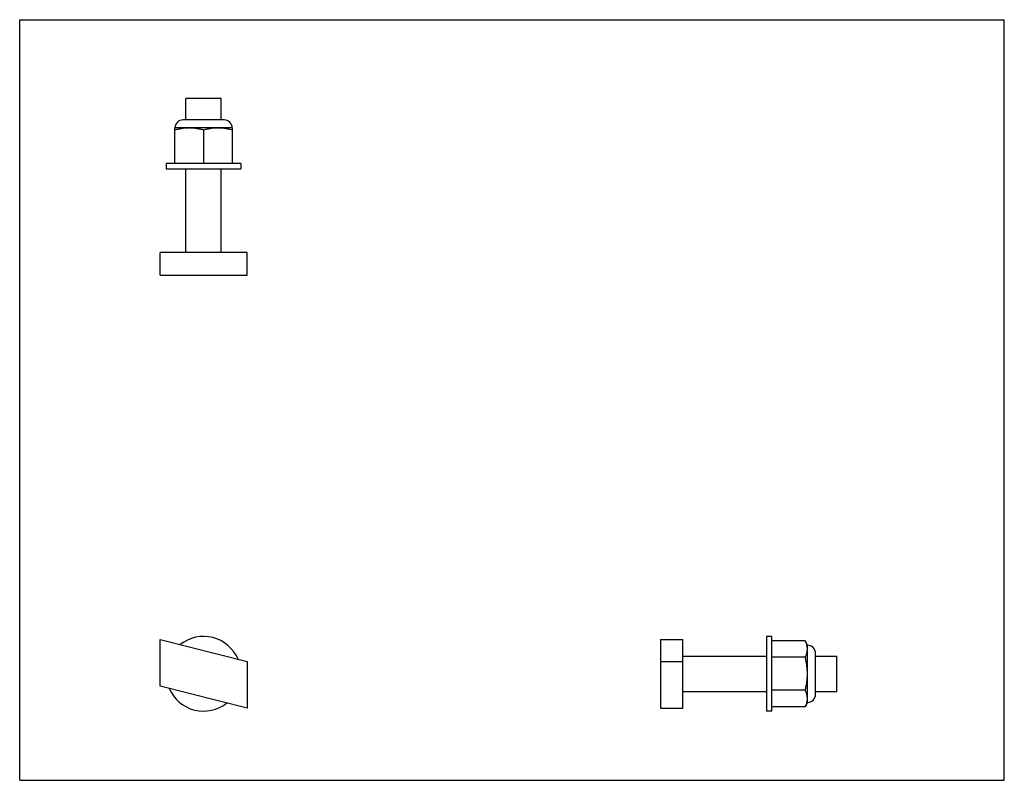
# Model space of a CAD drawing. Header units: inches. Extents: x 0 to 8.8, y 0 to 6.8.
import ezdxf

# ---------------------------------------------------------------- set-up
doc = ezdxf.new("R2010")
doc.units = ezdxf.units.IN
doc.header["$LTSCALE"] = 0.484
doc.header["$MEASUREMENT"] = 0
doc.layers.get('0').update_dxf_attribs({"linetype": 'CONTINUOUS'})
doc.layers.add('834_018_BL0', color=7, linetype='CONTINUOUS')
doc.layers.add('MANIFOLD_SOLID_BREP_1867_BL1', color=7, linetype='CONTINUOUS')

# ---------------------------------------------------------------- blocks, each defined once
blk = doc.blocks.new('834_018_BL0', base_point=(4.2793, 3.3709))
at = {"layer": '834_018_BL0', "color": 7, "linetype": 'CONTINUOUS'}
for p, q in [((1.4861, 5.9046), (1.4861, 6.0955)), ((1.8011, 6.0955), (1.4861, 6.0955)), ((1.8011, 5.9046), (1.8011, 6.0955)), ((1.4861, 4.7175), (1.4861, 5.4675)), ((1.8011, 4.7175), (1.8011, 5.4675)), ((2.0326, 4.7175), (1.2546, 4.7175)), ((1.2546, 4.5175), (1.2546, 4.7175)), ((2.0326, 4.5175), (2.0326, 4.7175)), ((1.2546, 4.5175), (2.0326, 4.5175)), ((1.2546, 0.8426), (1.2546, 1.2582)), ((1.2546, 1.2582), (2.0326, 1.0618)), ((5.7259, 1.2582), (5.7259, 0.6462)), ((5.7259, 1.2582), (5.9259, 1.2582)), ((5.9259, 0.6462), (5.9259, 1.2582)), ((2.0326, 1.0618), (2.0326, 0.6462)), ((5.7259, 1.0618), (5.9259, 1.0618)), ((5.9259, 1.1097), (6.6759, 1.1097)), ((7.1129, 1.1097), (7.3039, 1.1097)), ((7.3039, 0.7947), (7.3039, 1.1097)), ((2.0326, 0.6462), (1.2546, 0.8426)), ((5.9259, 0.7947), (6.6759, 0.7947)), ((7.1129, 0.7947), (7.3039, 0.7947)), ((5.7259, 0.6462), (5.9259, 0.6462))]:
    blk.add_line(p, q, dxfattribs=at)
blk = doc.blocks.new('MANIFOLD_SOLID_BREP_1867_BL1', base_point=(4.2113, 3.2614))
at = {"layer": 'MANIFOLD_SOLID_BREP_1867_BL1', "color": 7, "linetype": 'CONTINUOUS'}
for p, q in [((1.8267, 5.9046), (1.4606, 5.9046)), ((1.3877, 5.5148), (1.3877, 5.8317)), ((1.8996, 5.8317), (1.3877, 5.8317)), ((1.6436, 5.8133), (1.6436, 5.5148)), ((1.8996, 5.8317), (1.8996, 5.5148)), ((1.3096, 5.5148), (1.3096, 5.4675)), ((1.9776, 5.5148), (1.3096, 5.5148)), ((1.3096, 5.4675), (1.9776, 5.4675)), ((1.9776, 5.5148), (1.9776, 5.4675)), ((6.6759, 1.2862), (6.6759, 0.6182)), ((6.7231, 1.2862), (6.6759, 1.2862)), ((6.7231, 0.6182), (6.7231, 1.2862)), ((7.0216, 1.2477), (6.7231, 1.2477)), ((7.0401, 1.2081), (7.0216, 1.2477)), ((7.0401, 0.6963), (7.0401, 1.2081)), ((7.0216, 1.0999), (6.7231, 1.0999)), ((7.1129, 0.7691), (7.1129, 1.1353)), ((7.0216, 0.8045), (6.7231, 0.8045)), ((6.7231, 0.6182), (6.6759, 0.6182)), ((7.0216, 0.6567), (6.7231, 0.6567)), ((7.0401, 0.6963), (7.0216, 0.6567))]:
    blk.add_line(p, q, dxfattribs=at)
for centre, radius, start, end in [((1.4606, 5.8317), 0.0728, 90, 180), ((1.8267, 5.8317), 0.0728, 0, 90), ((1.6436, 0.9522), 0.334, 22.95577, 128.71781), ((7.0401, 1.1353), 0.0728, 0, 90), ((1.6436, 0.9522), 0.334, 202.95577, 308.71781), ((7.0401, 0.7691), 0.0728, 270, 360)]:
    blk.add_arc(centre, radius, start, end, dxfattribs=at)
for points, knots in [([(1.5157, 5.8317), (1.5103, 5.8317), (1.5022, 5.8316), (1.4915, 5.831), (1.4807, 5.8303), (1.4673, 5.829), (1.4512, 5.8269), (1.4353, 5.8242), (1.4193, 5.821), (1.4035, 5.8174), (1.393, 5.8147), (1.3877, 5.8133)], [0, 0, 0, 0, 0.124597, 0.186918, 0.249254, 0.373991, 0.498854, 0.623872, 0.749063, 0.874439, 1, 1, 1, 1]), ([(1.6436, 5.8133), (1.6384, 5.8147), (1.6279, 5.8174), (1.6121, 5.821), (1.5961, 5.8242), (1.5801, 5.8269), (1.5641, 5.829), (1.5507, 5.8303), (1.5399, 5.831), (1.5292, 5.8316), (1.5211, 5.8317), (1.5157, 5.8317)], [0, 0, 0, 0, 0.125561, 0.250937, 0.376128, 0.501146, 0.626009, 0.750746, 0.813082, 0.875402, 1, 1, 1, 1]), ([(1.7716, 5.8317), (1.7662, 5.8317), (1.7581, 5.8316), (1.7474, 5.831), (1.7366, 5.8303), (1.7232, 5.829), (1.7071, 5.8269), (1.6912, 5.8242), (1.6752, 5.821), (1.6594, 5.8174), (1.6489, 5.8147), (1.6436, 5.8133)], [0, 0, 0, 0, 0.124597, 0.186918, 0.249254, 0.373991, 0.498854, 0.623872, 0.749063, 0.874439, 1, 1, 1, 1]), ([(1.8996, 5.8133), (1.8943, 5.8147), (1.8838, 5.8174), (1.868, 5.821), (1.852, 5.8242), (1.8361, 5.8269), (1.82, 5.829), (1.8066, 5.8303), (1.7958, 5.831), (1.7851, 5.8316), (1.777, 5.8317), (1.7716, 5.8317)], [0, 0, 0, 0, 0.125561, 0.250937, 0.376128, 0.501146, 0.626009, 0.750746, 0.813082, 0.875402, 1, 1, 1, 1]), ([(7.0401, 1.1738), (7.0401, 1.1769), (7.0399, 1.1816), (7.0394, 1.1878), (7.0386, 1.194), (7.0373, 1.2018), (7.0352, 1.2111), (7.0325, 1.2203), (7.0293, 1.2295), (7.0257, 1.2387), (7.023, 1.2447), (7.0216, 1.2477)], [0, 0, 0, 0, 0.121553, 0.182471, 0.24354, 0.366297, 0.490152, 0.615337, 0.742002, 0.870221, 1, 1, 1, 1]), ([(7.0216, 1.0999), (7.023, 1.103), (7.0257, 1.109), (7.0293, 1.1181), (7.0325, 1.1273), (7.0352, 1.1366), (7.0373, 1.1458), (7.0386, 1.1536), (7.0394, 1.1598), (7.0399, 1.166), (7.0401, 1.1707), (7.0401, 1.1738)], [0, 0, 0, 0, 0.129779, 0.257998, 0.384664, 0.509849, 0.633703, 0.756459, 0.817529, 0.878447, 1, 1, 1, 1]), ([(7.0401, 0.9522), (7.0401, 0.9584), (7.0399, 0.9677), (7.0394, 0.9802), (7.0388, 0.9895), (7.0381, 0.9988), (7.037, 1.0112), (7.0352, 1.0266), (7.0325, 1.0451), (7.0283, 1.0696), (7.0244, 1.0878), (7.0216, 1.0999)], [0, 0, 0, 0, 0.125, 0.187506, 0.25001, 0.312513, 0.375016, 0.500017, 0.625018, 0.750018, 1, 1, 1, 1]), ([(7.0216, 0.8045), (7.023, 0.8105), (7.0257, 0.8227), (7.0294, 0.8409), (7.0325, 0.8593), (7.0352, 0.8778), (7.037, 0.8932), (7.0381, 0.9056), (7.0388, 0.9149), (7.0394, 0.9242), (7.0399, 0.9367), (7.0401, 0.946), (7.0401, 0.9522)], [0, 0, 0, 0, 0.124995, 0.249994, 0.374992, 0.499991, 0.62499, 0.687492, 0.749994, 0.812497, 0.875002, 1, 1, 1, 1]), ([(7.0401, 0.7306), (7.0401, 0.7337), (7.0399, 0.7384), (7.0394, 0.7446), (7.0386, 0.7508), (7.0373, 0.7586), (7.0352, 0.7678), (7.0325, 0.7771), (7.0293, 0.7863), (7.0257, 0.7954), (7.023, 0.8014), (7.0216, 0.8045)], [0, 0, 0, 0, 0.121553, 0.182471, 0.24354, 0.366297, 0.490152, 0.615337, 0.742002, 0.870221, 1, 1, 1, 1]), ([(7.0216, 0.6567), (7.023, 0.6597), (7.0257, 0.6658), (7.0293, 0.6749), (7.0325, 0.6841), (7.0352, 0.6933), (7.0373, 0.7026), (7.0386, 0.7104), (7.0394, 0.7166), (7.0399, 0.7228), (7.0401, 0.7275), (7.0401, 0.7306)], [0, 0, 0, 0, 0.129779, 0.257998, 0.384664, 0.509849, 0.633703, 0.756459, 0.817529, 0.878447, 1, 1, 1, 1])]:
    blk.add_open_spline(points, degree=3, knots=knots, dxfattribs=at)

msp = doc.modelspace()

# ---------------------------------------------------------------- linework, layer by layer
at = {"color": 7, "linetype": 'CONTINUOUS'}
for p, q in [((0, 0), (0, 6.8)), ((0, 6.8), (8.8, 6.8)), ((8.8, 0), (8.8, 6.8)), ((0, 0), (8.8, 0))]:
    msp.add_line(p, q, dxfattribs=at)

# ---------------------------------------------------------------- block references
at = {"layer": '834_018_BL0'}
msp.add_blockref('834_018_BL0', (4.2793, 3.3709), dxfattribs=at)
at = {"layer": 'MANIFOLD_SOLID_BREP_1867_BL1'}
msp.add_blockref('MANIFOLD_SOLID_BREP_1867_BL1', (4.2113, 3.2614), dxfattribs=at)

doc.saveas('drawing.dxf')
